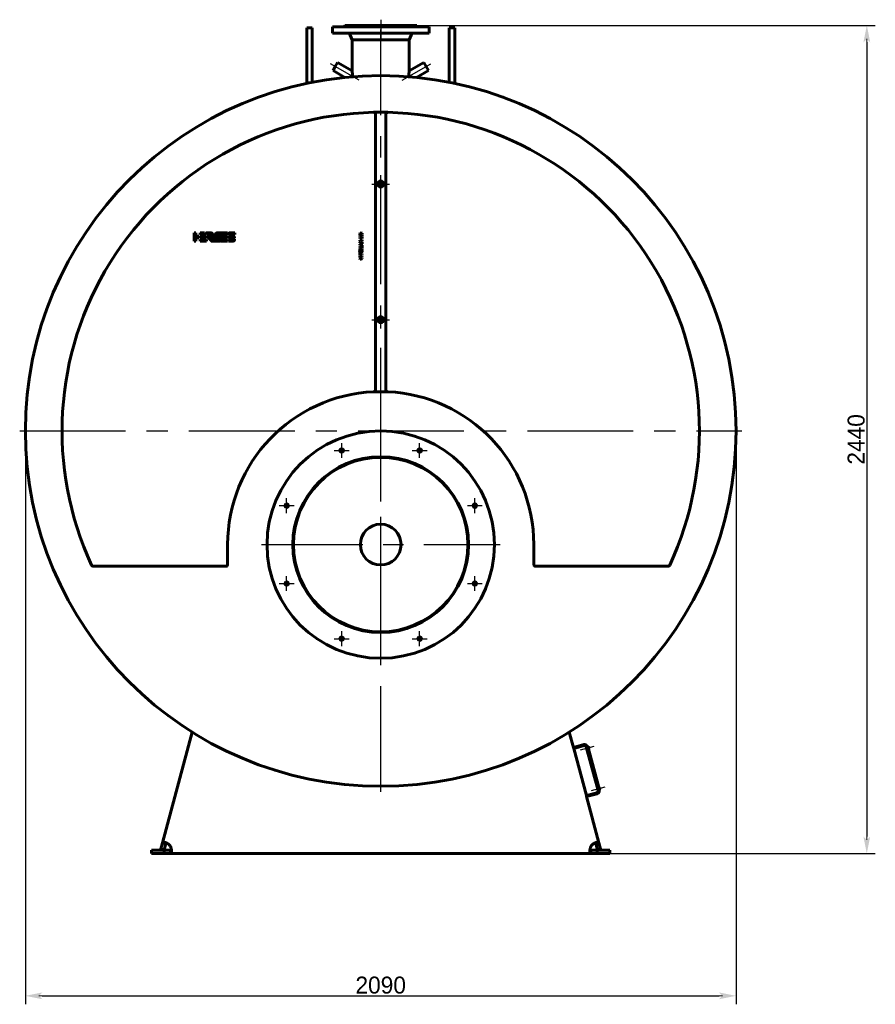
# Model space of a CAD drawing. Header units: millimetres. Extents: x 0 to 5172, y -166 to 841.
# Tile 4 of 6: x 2771 to 3023, y -166 to 124. Entities that reach past the tile are written whole.
import ezdxf

# ---------------------------------------------------------------- set-up
doc = ezdxf.new("R2010")
doc.units = ezdxf.units.MM
for name, pattern in [('CENTER_per1_scale0.029528', [1.5, 0.9375, -0.1875, 0.1875, -0.1875]), ('CENTER_per1_scale0.163386', [8.3, 5.1875, -1.0375, 1.0375, -1.0375]), ('CENTER_per1_scale0.202756', [10.3, 6.4375, -1.2875, 1.2875, -1.2875]), ('CENTER_per1_scale0.354331', [18, 11.25, -2.25, 2.25, -2.25]), ('CENTER_per1_scale0.393701', [20, 12.5, -2.5, 2.5, -2.5]), ('CENTER_per2_scale0.633635', [32.188656, 20.11791, -4.023582, 4.023582, -4.023582]), ('CENTER_per2a_scale0.981440', [49.857143, 31.160714, -6.232143, 6.232143, -6.232143]), ('CENTER_per3_scale0.806356', [40.962869, 25.601793, -5.120359, 5.120359, -5.120359]), ('CENTER_pere_scale0.942070', [47.857143, 29.910714, -5.982143, 5.982143, -5.982143])]:
    doc.linetypes.add(name, pattern=pattern)
doc.styles.add('TextStyle_1', font='T-FLEX Type A.TTF', dxfattribs={"height": 5})
doc.dimstyles.new('DIM_ST_2', dxfattribs={"dimtxt": 5, "dimasz": 5, "dimexe": 2.5, "dimexo": 0, "dimtad": 1, "dimlfac": 10, "dimrnd": 0.01, "dimdsep": 46, "dimtxsty": 'TextStyle_1', "dimblk": 'Arrow_3_C7_Status', "dimcen": 0.09, "dimclrd": 7, "dimclre": 7, "dimclrt": 7, "dimazin": 0, "dimtfac": 1, "dimtdec": 0, "dimtmove": 0, "dimatfit": 0, "dimldrblk": 'NONE', "dimfxl": 1, "dimtvp": 1, "dimtolj": 1, "dimarcsym": 0})
doc.dimstyles.new('DIM_ST_3', dxfattribs={"dimtxt": 5, "dimasz": 5, "dimexe": 2.5, "dimexo": 0, "dimtad": 1, "dimlfac": 10, "dimrnd": 0.01, "dimdsep": 46, "dimtxsty": 'TextStyle_1', "dimblk": 'Arrow_3_C7_Status', "dimcen": 0.09, "dimclrd": 7, "dimclre": 7, "dimclrt": 7, "dimazin": 0, "dimtfac": 1, "dimtdec": 0, "dimtmove": 0, "dimatfit": 0, "dimldrblk": 'NONE', "dimfxl": 1, "dimtvp": 1, "dimtolj": 1, "dimarcsym": 0})

# ---------------------------------------------------------------- blocks, each defined once
blk = doc.blocks.new('Arrow_3_C7_Status')
at = {"color": 7, "linetype": 'Continuous', "lineweight": 0}
blk.add_line((-1, 0), (-0.8, 0), dxfattribs=at)
at = {"color": 7}
blk.add_solid([(-1, -0.2), (0, 0), (-0.8, 0), (-1, 0.2)], dxfattribs=at)
blk = doc.blocks.new('*D9')
at = {"color": 7, "lineweight": -2}
for p, q in [((-104.7, 2.5), (-104.7, -166.45)), ((104.7, 2.5), (104.7, -166.45)), ((-99.7, -163.95), (99.7, -163.95))]:
    blk.add_line(p, q, dxfattribs=at)
at = {"layer": 'Defpoints', "color": 0}
for p in [(-104.7, 2.5), (104.7, 2.5), (104.7, -163.95)]:
    blk.add_point(p, dxfattribs=at)
at = {"color": 7, "lineweight": -2, "xscale": 5, "yscale": 5, "zscale": 5}
for p, rotation in [((-104.7, -163.95), 180), ((104.7, -163.95), 360)]:
    blk.add_blockref('Arrow_3_C7_Status', p, dxfattribs=dict(at, rotation=rotation))
at = {"color": 7, "insert": (0, -160.82), "char_height": 5, "attachment_point": 5, "style": 'TextStyle_1'}
blk.add_mtext('\\A1;2090{\\H0.5x;\\S^ ;} ', dxfattribs=at)
blk = doc.blocks.new('_None')
blk = doc.blocks.new('*D10')
at = {"color": 7, "lineweight": -2}
for p, q in [((10.6, 122), (145.73, 122)), ((143.23, 117), (143.23, -117)), ((61.88, -122), (145.73, -122))]:
    blk.add_line(p, q, dxfattribs=at)
at = {"layer": 'Defpoints', "color": 0}
for p in [(10.6, 122), (61.88, -122), (143.23, -122)]:
    blk.add_point(p, dxfattribs=at)
at = {"color": 7, "lineweight": -2, "xscale": 5, "yscale": 5, "zscale": 5}
for p, rotation in [((143.23, 122), 89.99999999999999), ((143.23, -122), 270)]:
    blk.add_blockref('Arrow_3_C7_Status', p, dxfattribs=dict(at, rotation=rotation))
at = {"color": 7, "insert": (140.1, 0), "char_height": 5, "attachment_point": 5, "rotation": 90, "style": 'TextStyle_1'}
blk.add_mtext('\\A1;2440{\\H0.5x;\\S^ ;}', dxfattribs=at)
blk = doc.blocks.new('Проекция_15')
at = {"color": 7, "linetype": 'Continuous', "lineweight": 60}
for p, q in [((-10.6, 122), (4.0564, 122)), ((-10.6, 122), (-10.6, 121.85)), ((4.0564, 122), (10.6, 122)), ((10.6, 122), (10.6, 122)), ((10.6, 121.85), (10.6, 122)), ((10.6, 121.85), (10.6, 122)), ((-21.8, 115.6764), (-21.8, 121.3158)), ((-20.2, 121.3158), (-21.8, 121.3158)), ((-20.2, 115.6764), (-20.2, 121.3158)), ((14.25, 121.6), (-14.25, 121.6)), ((-14.25, 121.6), (-14.25, 119.7)), ((14.25, 119.7), (-14.25, 119.7)), ((-10.75, 121.7), (-10.75, 121.6)), ((-10.75, 121.7), (4.1138, 121.7)), ((-8.9571, 119.1501), (-8.415, 117.7)), ((4.1138, 121.7), (10.75, 121.7)), ((8.415, 117.7), (8.9571, 119.1501)), ((8.415, 117.7), (8.9571, 119.1501)), ((10.75, 121.7), (10.75, 121.7)), ((10.75, 121.6), (10.75, 121.7)), ((10.75, 121.6), (10.75, 121.7)), ((14.25, 121.6), (14.25, 121.6)), ((14.25, 119.7), (14.25, 121.6)), ((14.25, 119.7), (14.25, 121.6)), ((14.25, 119.7), (14.25, 119.7)), ((20.2, 115.6764), (20.2, 121.3158)), ((21.8, 121.3158), (20.2, 121.3158)), ((21.8, 115.6764), (21.8, 121.3158)), ((-8.415, 117.7), (-8.415, 108.668)), ((-8.415, 117.7), (3.2203, 117.7)), ((3.2203, 117.7), (8.415, 117.7)), ((8.415, 108.5588), (8.415, 117.7)), ((8.415, 117.7), (8.415, 117.7)), ((8.415, 108.6685), (8.415, 117.7)), ((-21.8, 115.6764), (-21.8, 104.9053)), ((-20.2, 115.6764), (-20.2, 105.2329)), ((20.2, 105.2329), (20.2, 115.6764)), ((21.8, 104.9053), (21.8, 115.6764)), ((-12.6963, 111.0306), (-13.3713, 109.8615)), ((-8.3992, 108.5497), (-12.6963, 111.0306)), ((12.6963, 111.0306), (8.3992, 108.5497)), ((14.0463, 108.6924), (12.6963, 111.0306)), ((-13.3713, 109.8615), (-14.0463, 108.6924)), ((-14.0463, 108.6924), (-10.5402, 106.6681)), ((-8.415, 108.6681), (-8.415, 108.5588)), ((10.5402, 106.6681), (14.0463, 108.6924)), ((-2.0865, 96.3762), (-2.1135, 96.3762)), ((-2.0865, 96.3762), (2.0865, 96.3762)), ((-1.5, 14.6517), (-1.5, 95.7764)), ((1.5, 95.7764), (1.5, 14.6517)), ((2.1135, 96.3762), (2.0865, 96.3762)), ((-55, 60.8971), (-54.4993, 60.8954)), ((-55, 60.8969), (-55, 60.8971)), ((-55, 58.3967), (-55, 60.8969)), ((-54.5282, 58.3967), (-55, 58.3967)), ((-54.4993, 58.3967), (-54.5282, 58.3967)), ((-54.4993, 60.8954), (-54.4993, 59.8973)), ((-54.4993, 59.8973), (-53.5116, 59.8973)), ((-54.4993, 59.3973), (-54.4993, 58.3967)), ((-53.5223, 59.3973), (-54.4993, 59.3973)), ((-53.5116, 59.3973), (-53.5223, 59.3973)), ((-53.5116, 59.8973), (-53.5116, 59.3973)), ((-53.2013, 60.3975), (-53.2013, 60.8968)), ((-53.2013, 60.8968), (-51.8901, 60.8968)), ((-51.4747, 60.4061), (-53.2013, 60.3975)), ((-53.2013, 59.3973), (-53.2013, 59.8966)), ((-53.2013, 59.8966), (-51.3168, 59.8966)), ((-51.3181, 59.3973), (-53.2013, 59.3973)), ((-53.2013, 58.3971), (-53.2013, 58.8964)), ((-53.2013, 58.8964), (-51.3168, 58.8964)), ((-51.3181, 58.3971), (-53.2013, 58.3971)), ((-51.8901, 60.8968), (-51.4747, 60.4061)), ((-51.127, 60.4097), (-51.5393, 60.8968)), ((-51.5393, 60.8968), (-50.2808, 60.8968)), ((-51.3168, 59.8966), (-51.3181, 59.3973)), ((-51.3168, 58.8964), (-51.3181, 58.3971)), ((-50.184, 60.4097), (-51.127, 60.4097)), ((-50.184, 60.4092), (-50.184, 60.4097)), ((-49.749, 59.2416), (-50.0843, 59.6377)), ((-47.7929, 60.8925), (-47.2296, 60.8925)), ((-45.1289, 58.3931), (-47.0121, 58.3931)), ((-46.8395, 58.8938), (-45.8274, 58.8938)), ((-46.6493, 59.3885), (-46.4602, 59.8893)), ((-45.8274, 59.3885), (-46.6493, 59.3885)), ((-46.4602, 59.8893), (-45.1276, 59.8893)), ((-45.1276, 60.3917), (-46.27, 60.3917)), ((-46.0745, 60.8924), (-45.1276, 60.8924)), ((-45.1289, 59.3885), (-45.8274, 59.3885)), ((-45.8274, 58.8938), (-45.1276, 58.8938)), ((-45.1276, 59.8893), (-45.1289, 59.3885)), ((-45.1276, 58.8938), (-45.1289, 58.3931)), ((-45.1276, 60.8924), (-45.1276, 60.3917)), ((-44.8928, 58.3931), (-44.8928, 58.8938)), ((-44.8928, 58.8938), (-43.0218, 58.8938)), ((-43.6325, 58.3931), (-44.8928, 58.3931)), ((-44.872, 59.8966), (-44.2142, 59.8966)), ((-43, 60.3916), (-44.8709, 60.3916)), ((-44.2603, 60.8917), (-43, 60.8917)), ((-43.6953, 59.3891), (-44.2603, 59.3891)), ((-44.2142, 59.8966), (-44.1975, 59.8957)), ((-44.1975, 59.8957), (-43.6325, 59.8957)), ((-43.6846, 59.3885), (-43.6953, 59.3891)), ((-43.0208, 59.3885), (-43.6846, 59.3885)), ((-43, 60.8917), (-43, 60.3916)), ((-6.1892, 60.8944), (-5.5, 60.7281)), ((-6.1892, 60.6578), (-6.1892, 60.8944)), ((-5.8255, 60.5907), (-6.1892, 60.6578)), ((-6.1892, 60.4842), (-5.9939, 60.5266)), ((-6.1892, 60.2322), (-6.1892, 60.4842)), ((-5.8389, 60.1485), (-6.1892, 60.2322)), ((-6.1892, 60.0493), (-5.8616, 60.1102)), ((-6.1892, 59.8106), (-6.1892, 60.0493)), ((-5.5, 59.978), (-6.1892, 59.8106)), ((-6.1892, 59.4552), (-5.6705, 59.4552)), ((-6.1892, 59.2331), (-6.1892, 59.4552)), ((-5.5, 59.2331), (-6.1892, 59.2331)), ((-6.1892, 58.4706), (-6.1892, 58.7485)), ((-6.1892, 58.7485), (-5.8616, 58.4964)), ((-6.0001, 58.3414), (-6.1892, 58.4706)), ((-6.1892, 58.2206), (-6.0001, 58.3414)), ((-6.1892, 57.9406), (-6.1892, 58.2206)), ((-5.8616, 58.1854), (-6.1892, 57.9406)), ((-5.9939, 60.5266), (-5.8544, 60.5581)), ((-5.8844, 60.3659), (-5.9608, 60.3541)), ((-5.9608, 60.3541), (-5.8839, 60.3443)), ((-5.81, 60.384), (-5.8844, 60.3659)), ((-5.8839, 60.3443), (-5.8079, 60.3262)), ((-5.8616, 60.1102), (-5.7955, 60.1216)), ((-5.8616, 58.4964), (-5.5, 58.7754)), ((-5.5, 57.9065), (-5.8616, 58.1854)), ((-5.8544, 60.5581), (-5.7397, 60.5783)), ((-5.7862, 60.1381), (-5.8389, 60.1485)), ((-5.7397, 60.5783), (-5.8255, 60.5907)), ((-5.5, 60.4626), (-5.81, 60.384)), ((-5.8079, 60.3262), (-5.5, 60.2456)), ((-5.7955, 60.1216), (-5.7366, 60.1299)), ((-5.7366, 60.1299), (-5.7862, 60.1381)), ((-5.5, 58.5057), (-5.7201, 58.3414)), ((-5.7201, 58.3414), (-5.5, 58.1833)), ((-5.6705, 59.7776), (-5.5, 59.7776)), ((-5.6705, 59.4552), (-5.6705, 59.7776)), ((-5.5, 60.7281), (-5.5, 60.4626)), ((-5.5, 60.2456), (-5.5, 59.978)), ((-5.5, 59.7776), (-5.5, 59.2331)), ((-5.5, 58.7754), (-5.5, 58.5057)), ((-5.5, 58.1833), (-5.5, 57.9065)), ((-6.1892, 57.549), (-5.5, 57.8755)), ((-6.1892, 57.2731), (-6.1892, 57.549)), ((-5.5, 56.9466), (-6.1892, 57.2731)), ((-6.1892, 56.8454), (-5.5, 56.8454)), ((-6.1892, 56.5354), (-6.1892, 56.8454)), ((-5.8554, 56.4332), (-6.1892, 56.5354)), ((-6.1892, 56.2916), (-5.8564, 56.398)), ((-6.1892, 55.9837), (-6.1892, 56.2916)), ((-5.5, 55.9837), (-6.1892, 55.9837)), ((-6.0083, 57.4085), (-5.7841, 57.4994)), ((-5.7841, 57.3176), (-6.0083, 57.4085)), ((-5.9515, 56.6388), (-5.8534, 56.6109)), ((-5.8503, 56.6326), (-5.9515, 56.6388)), ((-5.8534, 56.2151), (-5.9494, 56.1893)), ((-5.9494, 56.1893), (-5.8492, 56.1945)), ((-5.8534, 56.6109), (-5.5, 56.4972)), ((-5.5, 56.3319), (-5.8534, 56.2151)), ((-5.5, 56.6326), (-5.8503, 56.6326)), ((-5.8492, 56.1945), (-5.5, 56.1955)), ((-5.7841, 57.4994), (-5.7841, 57.3176)), ((-5.5, 57.6244), (-5.6261, 57.5655)), ((-5.6261, 57.5655), (-5.6261, 57.2504)), ((-5.6261, 57.2504), (-5.5, 57.1956)), ((-5.5, 57.8755), (-5.5, 57.6244)), ((-5.5, 57.1956), (-5.5, 56.9466)), ((-5.5, 56.8454), (-5.5, 56.6326)), ((-5.5, 56.4972), (-5.5, 56.3319)), ((-5.5, 56.1955), (-5.5, 55.9837)), ((-6.1892, 54.9609), (-6.0083, 54.9609)), ((-6.1892, 54.2521), (-6.1892, 54.9609)), ((-6.0083, 54.2521), (-6.1892, 54.2521)), ((-6.1892, 53.5557), (-6.1892, 53.7965)), ((-6.1892, 53.7965), (-5.5, 53.503)), ((-5.8523, 53.4214), (-6.1892, 53.5557)), ((-6.1892, 53.2034), (-5.8534, 53.3388)), ((-5.5, 53.253), (-6.1892, 52.9627)), ((-6.1892, 52.9627), (-6.1892, 53.2034)), ((-6.1891, 53.9039), (-6.1891, 54.126)), ((-6.1891, 54.126), (-5.5, 54.126)), ((-5.5, 53.9039), (-6.1891, 53.9039)), ((-6.0083, 54.9609), (-6.0083, 54.7222)), ((-6.0083, 54.7222), (-5.5, 54.7222)), ((-5.5, 54.4928), (-6.0083, 54.4928)), ((-6.0083, 54.4928), (-6.0083, 54.2521)), ((-5.8534, 53.3388), (-5.8027, 53.3579)), ((-5.7909, 53.3992), (-5.8523, 53.4214)), ((-5.8027, 53.3579), (-5.7356, 53.3811)), ((-5.7356, 53.3811), (-5.7909, 53.3992)), ((-5.5, 54.7222), (-5.5, 54.4928)), ((-5.5, 54.126), (-5.5, 53.9039)), ((-5.5, 53.503), (-5.5, 53.253)), ((2.0724, 14.0524), (-2.0724, 14.0524)), ((-45.1, -36.8), (-45.1, -31)), ((45.1, -31), (45.1, -36.8)), ((-84.6191, -37.4), (-45.7, -37.4)), ((45.7, -37.4), (84.6191, -37.4)), ((-64.3126, -118.8355), (-55.5764, -86.2319)), ((55.5764, -86.2319), (56.7841, -90.7389)), ((59.8751, -89.9107), (56.7841, -90.7389)), ((56.8617, -91.0287), (56.7841, -90.7389)), ((59.9527, -90.2005), (56.8617, -91.0287)), ((56.8617, -91.0287), (60.5887, -104.938)), ((60.6531, -90.8824), (60.3633, -90.9601)), ((60.3633, -90.9601), (60.4461, -91.2692)), ((60.4461, -91.2692), (60.7359, -91.1915)), ((64.0333, -103.4974), (60.5651, -90.554)), ((60.8807, -90.573), (60.8549, -90.4764)), ((60.8807, -90.573), (61.0739, -90.5212)), ((64.4903, -103.2714), (61.0739, -90.5212)), ((61.1223, -90.5859), (61.0933, -90.5936)), ((61.1958, -90.6283), (61.333, -91.1402)), ((61.2616, -91.2215), (61.2905, -91.2137)), ((60.5887, -104.938), (63.6797, -104.1098)), ((60.6664, -105.2278), (63.7573, -104.3996)), ((63.8624, -102.8599), (63.5727, -102.9376)), ((63.5727, -102.9376), (63.6555, -103.2467)), ((63.6555, -103.2467), (63.9453, -103.169)), ((64.4903, -103.2714), (64.2971, -103.3232)), ((64.323, -103.4198), (64.2971, -103.3232)), ((64.3317, -102.5634), (64.3027, -102.5711)), ((64.4052, -102.6058), (64.5423, -103.1177)), ((64.4709, -103.199), (64.4999, -103.1912)), ((60.5887, -104.938), (60.6664, -105.2278)), ((60.6664, -105.2278), (64.3126, -118.8355)), ((-64.7973, -120.6446), (-64.3126, -118.8355)), ((-63.8296, -118.9649), (-64.3126, -118.8355)), ((63.8296, -118.9649), (64.3126, -118.8355)), ((64.3126, -118.8355), (64.7973, -120.6446)), ((-67.5, -121), (-63.7573, -121)), ((-67.5, -122), (-67.5, -121)), ((-63.8314, -120.9034), (-64.7973, -120.6446)), ((-63.8314, -120.9034), (-63.3466, -119.0943)), ((-63.3466, -119.0943), (-63.8296, -118.9649)), ((-63.7573, -121), (-61.8843, -121)), ((-63.7573, -121), (-63.7573, -122)), ((-61.8843, -121), (-61.8843, -121.5)), ((-61.8843, -121.5), (-61.8843, -122)), ((61.8843, -121), (63.7573, -121)), ((61.8843, -121), (61.8843, -121.5)), ((61.8843, -121.5), (61.8843, -122)), ((63.3466, -119.0943), (63.8296, -118.9649)), ((63.3466, -119.0943), (63.8314, -120.9034)), ((67.5, -121), (63.7573, -121)), ((63.7573, -121), (63.7573, -122)), ((63.8314, -120.9034), (64.7973, -120.6446)), ((67.5, -121), (67.5, -122)), ((-67.5, -122), (-63.7573, -122)), ((-63.7573, -122), (-61.8843, -122)), ((61.8843, -122), (-61.8843, -122)), ((61.8843, -122), (63.7573, -122)), ((67.5, -122), (63.7573, -122))]:
    blk.add_line(p, q, dxfattribs=at)
at = {"color": 7, "linetype": 'CENTER_per1_scale0.029528', "lineweight": 25}
blk.add_line((0, 123.6667), (0, 120.1833), dxfattribs=at)
at = {"color": 7, "linetype": 'CENTER_per1_scale0.393701', "lineweight": 25}
blk.add_line((0, 123.3667), (0, 118.0333), dxfattribs=at)
at = {"color": 7, "linetype": 'CENTER_per3_scale0.806356', "lineweight": 25}
blk.add_line((0, 105.1946), (0, 120.8168), dxfattribs=at)
at = {"color": 7, "linetype": 'CENTER_per2_scale0.633635', "lineweight": 25}
for p, q in [((-6.3527, 105.8093), (-14.8146, 110.6948)), ((6.3527, 105.8093), (14.8146, 110.6948))]:
    blk.add_line(p, q, dxfattribs=at)
at = {"color": 7, "linetype": 'CENTER_per2a_scale0.981440', "lineweight": 25}
for p, q in [((0, -103.8667), (0, 108.8667)), ((-106.3667, 2.5), (106.3667, 2.5))]:
    blk.add_line(p, q, dxfattribs=at)
at = {"color": 7, "linetype": 'CENTER_per1_scale0.354331', "lineweight": 25}
for p, q in [((0, 72.6833), (0, 77.8167)), ((-2.5667, 75.25), (2.5667, 75.25)), ((0, 32.6833), (0, 37.8167)), ((-2.5667, 35.25), (2.5667, 35.25))]:
    blk.add_line(p, q, dxfattribs=at)
at = {"color": 7, "linetype": 'CENTER_pere_scale0.942070', "lineweight": 25}
for p, q in [((0, -66.1667), (0, 4.1667)), ((-35.1667, -31), (35.1667, -31))]:
    blk.add_line(p, q, dxfattribs=at)
at = {"color": 7, "linetype": 'CENTER_per1_scale0.202756', "lineweight": 25}
for p, q in [((-11.4805, -5.4653), (-11.4805, -1.1019)), ((11.4805, -5.4653), (11.4805, -1.1019)), ((-13.6622, -3.2836), (-9.2988, -3.2836)), ((9.2988, -3.2836), (13.6622, -3.2836)), ((-27.7164, -21.7012), (-27.7164, -17.3378)), ((27.7164, -21.7012), (27.7164, -17.3378)), ((-29.8981, -19.5195), (-25.5347, -19.5195)), ((25.5347, -19.5195), (29.8981, -19.5195)), ((-27.7164, -44.6622), (-27.7164, -40.2988)), ((27.7164, -44.6622), (27.7164, -40.2988)), ((-29.8981, -42.4805), (-25.5347, -42.4805)), ((25.5347, -42.4805), (29.8981, -42.4805)), ((-11.4805, -60.8981), (-11.4805, -56.5347)), ((11.4805, -60.8981), (11.4805, -56.5347)), ((-13.6622, -58.7164), (-9.2988, -58.7164)), ((9.2988, -58.7164), (13.6622, -58.7164))]:
    blk.add_line(p, q, dxfattribs=at)
at = {"color": 7, "linetype": 'CENTER_per1_scale0.163386', "lineweight": 25}
for p, q in [((62.8163, -90.4684), (58.7948, -91.546)), ((66.0257, -102.4459), (62.0042, -103.5235))]:
    blk.add_line(p, q, dxfattribs=at)
at = {"color": 7, "lineweight": 60, "flags": 128}
for points in [[(-50.8004, 59.4941), (-50.8051, 59.4983), (-50.8097, 59.5027), (-50.8141, 59.5073), (-50.8182, 59.5122), (-50.8218, 59.5173), (-50.8248, 59.5226), (-50.8264, 59.5263), (-50.8276, 59.5302), (-50.8284, 59.5341), (-50.8288, 59.5382), (-50.8287, 59.5423), (-50.828, 59.5467), (-50.8267, 59.5511)], [(-50.8267, 59.5511), (-50.8249, 59.5556), (-50.8228, 59.5594), (-50.8205, 59.5627), (-50.8179, 59.5655), (-50.8151, 59.5677), (-50.8114, 59.5699), (-50.8074, 59.5714), (-50.8031, 59.5724), (-50.7987, 59.573), (-50.7926, 59.5731), (-50.7864, 59.5728), (-50.7801, 59.5723), (-50.7739, 59.5717), (-50.7677, 59.5712), (-50.7618, 59.5711)], [(-50.2808, 60.8968), (-50.2531, 60.8966), (-50.2259, 60.8959), (-50.1992, 60.8949), (-50.1728, 60.8934), (-50.1469, 60.8915), (-50.1218, 60.8892), (-50.0972, 60.8865), (-50.0729, 60.8835), (-50.0491, 60.88), (-50.0212, 60.8754), (-49.9939, 60.8703), (-49.9672, 60.8647), (-49.941, 60.8586), (-49.9154, 60.8519), (-49.8904, 60.8448), (-49.8659, 60.8371), (-49.842, 60.829), (-49.8186, 60.8204), (-49.7958, 60.8114), (-49.7736, 60.8019), (-49.7519, 60.7919), (-49.732, 60.7821), (-49.7126, 60.7719), (-49.6937, 60.7613), (-49.6752, 60.7504), (-49.6573, 60.7391), (-49.6388, 60.7267), (-49.6209, 60.7139), (-49.6035, 60.7008), (-49.5866, 60.6872), (-49.5703, 60.6733), (-49.5546, 60.659), (-49.5403, 60.6452), (-49.5264, 60.631), (-49.5131, 60.6166), (-49.5002, 60.6019), (-49.4878, 60.5869), (-49.4745, 60.5698), (-49.4618, 60.5523), (-49.4498, 60.5345), (-49.4383, 60.5164), (-49.4274, 60.498), (-49.4172, 60.4792), (-49.4075, 60.4602), (-49.3984, 60.4408), (-49.3903, 60.4222), (-49.3828, 60.4033), (-49.3758, 60.3841), (-49.3693, 60.3648), (-49.3633, 60.3452), (-49.3579, 60.3253), (-49.3522, 60.3017), (-49.3472, 60.2778), (-49.343, 60.2536), (-49.3395, 60.2292), (-49.337, 60.2072), (-49.335, 60.185), (-49.3337, 60.1626), (-49.3329, 60.1401), (-49.3327, 60.1174), (-49.3331, 60.0946), (-49.334, 60.0716), (-49.3355, 60.0485), (-49.338, 60.0219), (-49.3412, 59.9952), (-49.3451, 59.9684), (-49.3498, 59.9415), (-49.3552, 59.9144), (-49.3614, 59.8873), (-49.3683, 59.8601), (-49.3752, 59.8351), (-49.3828, 59.8101), (-49.391, 59.785), (-49.3999, 59.7599), (-49.4093, 59.7348), (-49.4193, 59.7097)], [(-50.2761, 59.572), (-50.2657, 59.5729), (-50.2555, 59.5734), (-50.2457, 59.5734), (-50.2362, 59.5728), (-50.2269, 59.5718), (-50.2179, 59.5702), (-50.2097, 59.5682), (-50.2018, 59.5657), (-50.1941, 59.5627), (-50.1867, 59.5593), (-50.1795, 59.5553), (-50.1725, 59.5508), (-50.1658, 59.5457), (-50.1593, 59.5402), (-50.1531, 59.534), (-50.1471, 59.5274), (-50.1414, 59.5202), (-50.1359, 59.5126), (-50.1307, 59.5044), (-50.1257, 59.4956)], [(-50.0843, 59.6377), (-50.0784, 59.6451), (-50.0722, 59.6529), (-50.0657, 59.6612), (-50.0589, 59.6699), (-50.0519, 59.6791), (-50.0446, 59.6885), (-50.0372, 59.6984), (-50.0267, 59.7125), (-50.016, 59.7271), (-50.005, 59.7423), (-49.994, 59.7579), (-49.9808, 59.777), (-49.9677, 59.7966), (-49.9547, 59.8165), (-49.942, 59.8367), (-49.9297, 59.8571), (-49.9179, 59.8775), (-49.9084, 59.8946), (-49.8995, 59.9117), (-49.8912, 59.9286), (-49.8835, 59.9453), (-49.8779, 59.9582), (-49.8728, 59.971), (-49.8682, 59.9835), (-49.8641, 59.9958), (-49.8613, 60.0055), (-49.8588, 60.0149), (-49.8568, 60.0242), (-49.8551, 60.0332), (-49.8539, 60.042), (-49.8532, 60.0504), (-49.8529, 60.0585), (-49.853, 60.0664), (-49.8537, 60.074)], [(-49.764, 58.3976), (-49.7752, 58.3973), (-49.7859, 58.3975), (-49.7961, 58.3981), (-49.8059, 58.3992), (-49.8153, 58.4008), (-49.8242, 58.4027), (-49.8326, 58.405), (-49.8408, 58.4077), (-49.8486, 58.4109), (-49.8576, 58.415), (-49.8662, 58.4197), (-49.8744, 58.4249), (-49.8824, 58.4305), (-49.8902, 58.4366), (-49.8977, 58.4431), (-49.9065, 58.4514), (-49.9152, 58.4603), (-49.9237, 58.4697), (-49.9322, 58.4796), (-49.9408, 58.4899), (-49.9521, 58.5041), (-49.9638, 58.5188), (-49.9759, 58.5341)], [(-49.0836, 58.4443), (-49.0888, 58.4505), (-49.0945, 58.4572), (-49.1007, 58.4643), (-49.1072, 58.4718), (-49.1141, 58.4796), (-49.1214, 58.4879), (-49.129, 58.4964), (-49.1369, 58.5053), (-49.1473, 58.5168), (-49.158, 58.5288), (-49.1692, 58.5412), (-49.1806, 58.554), (-49.1923, 58.567), (-49.21, 58.587), (-49.2281, 58.6074), (-49.2464, 58.6282), (-49.2646, 58.6492), (-49.2828, 58.6703), (-49.3006, 58.6914), (-49.314, 58.7075), (-49.327, 58.7234), (-49.3396, 58.7391), (-49.3517, 58.7545), (-49.3633, 58.7697), (-49.372, 58.7813), (-49.3803, 58.7927), (-49.3882, 58.8038), (-49.3956, 58.8147), (-49.4024, 58.8251), (-49.4082, 58.8343), (-49.4136, 58.8432), (-49.4184, 58.8518), (-49.4227, 58.86), (-49.4264, 58.8678), (-49.4296, 58.8752), (-49.4322, 58.8822), (-49.4341, 58.8882), (-49.4354, 58.8939), (-49.4361, 58.8991), (-49.4363, 58.9039), (-49.4358, 58.9083), (-49.4348, 58.9123)], [(-48.9547, 58.4752), (-48.9588, 58.4654), (-48.9631, 58.4562), (-48.9673, 58.4478), (-48.9716, 58.44), (-48.9759, 58.4329), (-48.9803, 58.4265), (-48.9847, 58.4208), (-48.9888, 58.4162), (-48.993, 58.4121), (-48.9973, 58.4087), (-49.0016, 58.4059), (-49.006, 58.4037), (-49.0105, 58.4021), (-49.015, 58.4012), (-49.0195, 58.4008), (-49.0242, 58.401), (-49.029, 58.4019), (-49.0338, 58.4033), (-49.0388, 58.4054), (-49.0439, 58.408), (-49.0492, 58.4113), (-49.0545, 58.4152), (-49.0601, 58.4198), (-49.0657, 58.4249), (-49.0715, 58.4307), (-49.0775, 58.4372), (-49.0836, 58.4443)], [(-48.8953, 60.3117), (-48.8841, 60.337), (-48.8724, 60.3616), (-48.8603, 60.3858), (-48.8478, 60.4094), (-48.8348, 60.4325), (-48.8215, 60.455), (-48.8077, 60.477), (-48.7946, 60.4966), (-48.7813, 60.5158), (-48.7675, 60.5346), (-48.7534, 60.5529), (-48.739, 60.5707), (-48.7242, 60.588), (-48.709, 60.6049), (-48.6935, 60.6214), (-48.6776, 60.6374), (-48.6614, 60.6529), (-48.6448, 60.6679), (-48.6279, 60.6825), (-48.6116, 60.6958), (-48.595, 60.7087), (-48.5781, 60.7212), (-48.5608, 60.7333), (-48.5433, 60.7449), (-48.5244, 60.7568), (-48.5051, 60.7683), (-48.4854, 60.7792), (-48.4654, 60.7897), (-48.4451, 60.7997), (-48.4244, 60.8093), (-48.4045, 60.8179), (-48.3844, 60.826), (-48.3639, 60.8337), (-48.3431, 60.841), (-48.3221, 60.8479), (-48.2982, 60.8551), (-48.2739, 60.8618), (-48.2493, 60.8679), (-48.2242, 60.8735), (-48.1988, 60.8785), (-48.173, 60.8831), (-48.1468, 60.8871), (-48.1202, 60.8905)], [(-48.6993, 58.398), (-48.7073, 58.398), (-48.7147, 58.3983), (-48.7215, 58.3988), (-48.7278, 58.3996), (-48.7336, 58.4006), (-48.7388, 58.402), (-48.7436, 58.4036), (-48.7478, 58.4055), (-48.7515, 58.4077), (-48.7547, 58.4102), (-48.7575, 58.413), (-48.7598, 58.4161), (-48.7618, 58.42), (-48.7632, 58.4242), (-48.7641, 58.4289), (-48.7644, 58.434), (-48.7642, 58.4394), (-48.7635, 58.4453), (-48.7624, 58.4513), (-48.7609, 58.4576), (-48.7589, 58.4644), (-48.7565, 58.4715), (-48.7537, 58.479)], [(-48.0935, 58.5214), (-48.0983, 58.5101), (-48.1032, 58.4995), (-48.1082, 58.4895), (-48.1134, 58.4801), (-48.1186, 58.4713), (-48.124, 58.463), (-48.1295, 58.4553), (-48.1358, 58.4474), (-48.1421, 58.4402), (-48.1486, 58.4336), (-48.1553, 58.4277), (-48.1621, 58.4223), (-48.1691, 58.4176), (-48.1763, 58.4134), (-48.1836, 58.4098), (-48.1911, 58.4067), (-48.1987, 58.4042), (-48.2064, 58.4022), (-48.2142, 58.4007), (-48.2222, 58.3997), (-48.2304, 58.3992)], [(-48.1202, 60.8905), (-48.1113, 60.8915), (-48.1029, 60.8923), (-48.0951, 60.8928), (-48.0879, 60.893), (-48.0812, 60.893), (-48.075, 60.8927), (-48.0694, 60.8922), (-48.0643, 60.8913), (-48.0597, 60.8902), (-48.0556, 60.8888), (-48.052, 60.8871), (-48.0488, 60.885), (-48.0461, 60.8827), (-48.0439, 60.88), (-48.042, 60.8766), (-48.0405, 60.8728), (-48.0397, 60.8685), (-48.0393, 60.8638), (-48.0394, 60.8586), (-48.04, 60.853), (-48.0411, 60.8469), (-48.0424, 60.8408), (-48.0442, 60.8344), (-48.0463, 60.8275), (-48.0487, 60.8202), (-48.0515, 60.8125), (-48.0546, 60.8043)], [(-47.8573, 58.3935), (-47.8659, 58.3938), (-47.8738, 58.3943), (-47.881, 58.3951), (-47.8876, 58.3962), (-47.8936, 58.3975), (-47.899, 58.3991), (-47.9039, 58.4011), (-47.9085, 58.4035), (-47.9124, 58.4064), (-47.9157, 58.4096), (-47.9183, 58.4133), (-47.9202, 58.4174), (-47.9216, 58.4219), (-47.9223, 58.4269), (-47.9224, 58.4323), (-47.9219, 58.4382), (-47.9209, 58.4446), (-47.9194, 58.4513), (-47.9173, 58.4586), (-47.9147, 58.4663), (-47.9116, 58.4745)], [(-47.8547, 60.857), (-47.8527, 60.8623), (-47.8503, 60.8671), (-47.8476, 60.8713), (-47.8445, 60.8751), (-47.8412, 60.8784), (-47.8376, 60.8813), (-47.8338, 60.8837), (-47.8298, 60.8858), (-47.8257, 60.8876), (-47.8194, 60.8896), (-47.813, 60.891), (-47.8063, 60.8919), (-47.7996, 60.8923), (-47.7929, 60.8925)], [(-47.2515, 58.5169), (-47.2563, 58.5057), (-47.2612, 58.4951), (-47.2662, 58.4851), (-47.2714, 58.4756), (-47.2766, 58.4668), (-47.282, 58.4585), (-47.2875, 58.4508), (-47.2937, 58.4429), (-47.3001, 58.4357), (-47.3066, 58.4291), (-47.3133, 58.4232), (-47.3201, 58.4178), (-47.3271, 58.4131), (-47.3343, 58.4089), (-47.3416, 58.4053), (-47.3491, 58.4022), (-47.3567, 58.3997), (-47.3644, 58.3977), (-47.3722, 58.3963), (-47.3802, 58.3953), (-47.3884, 58.3947)], [(-47.2296, 60.8925), (-47.2239, 60.8923), (-47.2187, 60.892), (-47.214, 60.8915), (-47.2097, 60.8907), (-47.206, 60.8897), (-47.2026, 60.8886), (-47.1992, 60.8869), (-47.1963, 60.8849), (-47.194, 60.8826), (-47.1922, 60.8801), (-47.1909, 60.8773), (-47.1899, 60.8738), (-47.1896, 60.87), (-47.1897, 60.8659), (-47.1903, 60.8615), (-47.1913, 60.8568), (-47.1927, 60.8518), (-47.1944, 60.8466), (-47.1963, 60.8411), (-47.1986, 60.8354)], [(-47.0127, 60.8525), (-47.0106, 60.8579), (-47.0082, 60.8628), (-47.0054, 60.8672), (-47.0023, 60.8713), (-46.9988, 60.8749), (-46.9952, 60.8781), (-46.9913, 60.8809), (-46.9871, 60.8834), (-46.9828, 60.8855), (-46.9764, 60.8881), (-46.9698, 60.89), (-46.9631, 60.8913), (-46.9563, 60.8921), (-46.9495, 60.8925)], [(-46.3893, 60.8925), (-46.3835, 60.8924), (-46.3783, 60.892), (-46.3736, 60.8914), (-46.3693, 60.8906), (-46.3654, 60.8894), (-46.362, 60.8881), (-46.3585, 60.8861), (-46.3555, 60.8839), (-46.3531, 60.8813), (-46.3511, 60.8784), (-46.3497, 60.8753), (-46.3486, 60.8714), (-46.3481, 60.8672), (-46.3481, 60.8627), (-46.3486, 60.858), (-46.3495, 60.8529), (-46.3508, 60.8477), (-46.3524, 60.8423), (-46.3543, 60.8367), (-46.3566, 60.8309)], [(-44.2603, 59.3891), (-44.2828, 59.3893), (-44.3048, 59.3901), (-44.3265, 59.3913), (-44.3478, 59.393), (-44.3687, 59.3952), (-44.3891, 59.398), (-44.4092, 59.4012), (-44.4288, 59.4049), (-44.449, 59.4092), (-44.4687, 59.4142), (-44.488, 59.4197), (-44.5068, 59.4257), (-44.5252, 59.4322), (-44.5431, 59.4393), (-44.5606, 59.4469), (-44.5776, 59.4551), (-44.5942, 59.4638), (-44.6104, 59.473), (-44.6261, 59.4828), (-44.6413, 59.4931), (-44.6553, 59.5033), (-44.6688, 59.514), (-44.682, 59.5251), (-44.6948, 59.5368), (-44.7072, 59.5489), (-44.7199, 59.5622), (-44.7321, 59.5761), (-44.7439, 59.5905), (-44.7552, 59.6055), (-44.7661, 59.621), (-44.7766, 59.637), (-44.786, 59.6526), (-44.7951, 59.6686), (-44.8037, 59.6852), (-44.8119, 59.7022), (-44.8198, 59.7197), (-44.8272, 59.7376), (-44.8343, 59.756), (-44.8409, 59.7749), (-44.8471, 59.7943), (-44.853, 59.8141), (-44.8583, 59.834), (-44.8633, 59.8544), (-44.8678, 59.8753), (-44.872, 59.8966)], [(-44.8709, 60.3916), (-44.8664, 60.4133), (-44.8616, 60.4344), (-44.8564, 60.4551), (-44.8508, 60.4753), (-44.8447, 60.4951), (-44.8383, 60.5143), (-44.8314, 60.5331), (-44.8242, 60.5514), (-44.8161, 60.5701), (-44.8076, 60.5882), (-44.7987, 60.6058), (-44.7894, 60.6229), (-44.7795, 60.6395), (-44.7693, 60.6555), (-44.7586, 60.6711), (-44.7475, 60.6861), (-44.7359, 60.7005), (-44.7238, 60.7145), (-44.7114, 60.7279), (-44.6985, 60.7408), (-44.6859, 60.7525), (-44.6729, 60.7637), (-44.6596, 60.7744), (-44.6458, 60.7847), (-44.6317, 60.7945), (-44.6162, 60.8044), (-44.6004, 60.8137), (-44.5841, 60.8226), (-44.5673, 60.8309), (-44.5501, 60.8386), (-44.5325, 60.8459), (-44.5155, 60.8522), (-44.4981, 60.8581), (-44.4802, 60.8635), (-44.462, 60.8684), (-44.4435, 60.8729), (-44.4245, 60.8769), (-44.4051, 60.8804), (-44.3854, 60.8834), (-44.3652, 60.886), (-44.3447, 60.8881), (-44.3242, 60.8897), (-44.3032, 60.8908), (-44.2819, 60.8915), (-44.2603, 60.8917)], [(-43.6325, 59.8957), (-43.61, 59.8955), (-43.5879, 59.8947), (-43.5663, 59.8935), (-43.545, 59.8918), (-43.5241, 59.8896), (-43.5037, 59.8868), (-43.4836, 59.8836), (-43.464, 59.88), (-43.4438, 59.8756), (-43.4241, 59.8706), (-43.4048, 59.8652), (-43.386, 59.8592), (-43.3677, 59.8526), (-43.3497, 59.8455), (-43.3323, 59.8379), (-43.3152, 59.8298), (-43.2986, 59.8211), (-43.2825, 59.8118), (-43.2668, 59.8021), (-43.2515, 59.7918), (-43.2376, 59.7816), (-43.224, 59.7709), (-43.2108, 59.7598), (-43.1981, 59.7481), (-43.1857, 59.736), (-43.173, 59.7227), (-43.1608, 59.7088), (-43.149, 59.6944), (-43.1376, 59.6794), (-43.1267, 59.664), (-43.1163, 59.648), (-43.1068, 59.6324), (-43.0978, 59.6163), (-43.0891, 59.5998), (-43.0809, 59.5828), (-43.0731, 59.5653), (-43.0656, 59.5474), (-43.0586, 59.529), (-43.0519, 59.5101), (-43.0457, 59.4907), (-43.0399, 59.4709), (-43.0345, 59.451), (-43.0295, 59.4306), (-43.025, 59.4098), (-43.0208, 59.3885)], [(-43.0218, 58.8938), (-43.0262, 58.8721), (-43.031, 58.851), (-43.0362, 58.8302), (-43.0419, 58.81), (-43.0479, 58.7903), (-43.0544, 58.771), (-43.0612, 58.7522), (-43.0684, 58.7339), (-43.0765, 58.7152), (-43.085, 58.697), (-43.0939, 58.6794), (-43.1032, 58.6622), (-43.113, 58.6457), (-43.1233, 58.6296), (-43.134, 58.614), (-43.1451, 58.599), (-43.1567, 58.5845), (-43.1687, 58.5706), (-43.1812, 58.5571), (-43.1941, 58.5442), (-43.2067, 58.5325), (-43.2197, 58.5213), (-43.233, 58.5105), (-43.2468, 58.5003), (-43.2609, 58.4904), (-43.2764, 58.4805), (-43.2922, 58.4712), (-43.3085, 58.4623), (-43.3253, 58.454), (-43.3425, 58.4462), (-43.3601, 58.439), (-43.3772, 58.4326), (-43.3946, 58.4268), (-43.4124, 58.4214), (-43.4306, 58.4164), (-43.4492, 58.412), (-43.4682, 58.408), (-43.4876, 58.4044), (-43.5073, 58.4014), (-43.5275, 58.3988), (-43.548, 58.3967), (-43.5686, 58.3951), (-43.5895, 58.394), (-43.6108, 58.3933), (-43.6325, 58.3931)], [(-6.1111, 55.1138), (-6.121, 55.1263), (-6.1303, 55.1387), (-6.139, 55.151), (-6.1471, 55.1632), (-6.1546, 55.1752), (-6.1615, 55.1872), (-6.1679, 55.1991), (-6.1742, 55.212), (-6.1798, 55.2249), (-6.1846, 55.2375), (-6.1888, 55.2501), (-6.1922, 55.2625)], [(-6.1365, 55.7368), (-6.1283, 55.7464), (-6.1197, 55.7555), (-6.1106, 55.7642), (-6.1012, 55.7725), (-6.0913, 55.7804), (-6.0809, 55.7878), (-6.0702, 55.7947), (-6.0578, 55.8019), (-6.045, 55.8085), (-6.0316, 55.8145), (-6.0177, 55.8201), (-6.0032, 55.8251), (-5.9883, 55.8296), (-5.9728, 55.8335), (-5.9568, 55.837), (-5.9403, 55.8399), (-5.9233, 55.8422), (-5.9061, 55.844), (-5.8883, 55.8453), (-5.8701, 55.8461), (-5.8513, 55.8463)], [(-6.0311, 55.4413), (-6.0309, 55.4538), (-6.0303, 55.4658), (-6.0293, 55.4773), (-6.0279, 55.4884), (-6.0261, 55.4989), (-6.0239, 55.509), (-6.0213, 55.5186), (-6.0183, 55.5277), (-6.0147, 55.5368), (-6.0107, 55.5453), (-6.0062, 55.5533), (-6.0013, 55.5607), (-5.996, 55.5677), (-5.9902, 55.5741)], [(-5.9902, 55.3075), (-5.9958, 55.3136), (-6.0009, 55.3202), (-6.0056, 55.3273), (-6.0099, 55.3348), (-6.0138, 55.3429), (-6.0173, 55.3515), (-6.0204, 55.3605), (-6.0232, 55.3701), (-6.0256, 55.3806), (-6.0275, 55.3917), (-6.0291, 55.4033), (-6.0302, 55.4154), (-6.0308, 55.4281), (-6.0311, 55.4413)], [(-5.9902, 55.5741), (-5.9843, 55.5797), (-5.9779, 55.585), (-5.971, 55.5898), (-5.9636, 55.5942), (-5.9558, 55.5982), (-5.9475, 55.6018), (-5.9387, 55.605), (-5.9295, 55.6078), (-5.9193, 55.6103), (-5.9086, 55.6123), (-5.8974, 55.6139), (-5.8856, 55.615), (-5.8734, 55.6157), (-5.8606, 55.6159)], [(-5.8606, 55.2656), (-5.8728, 55.2658), (-5.8845, 55.2665), (-5.8958, 55.2675), (-5.9066, 55.2689), (-5.9169, 55.2708), (-5.9268, 55.273), (-5.9361, 55.2757), (-5.945, 55.2788), (-5.9539, 55.2824), (-5.9622, 55.2865), (-5.97, 55.2911), (-5.9772, 55.2961), (-5.984, 55.3016), (-5.9902, 55.3075)], [(-5.8606, 55.6159), (-5.8475, 55.6157), (-5.8348, 55.6152), (-5.8227, 55.6144), (-5.811, 55.6133), (-5.7997, 55.6118), (-5.7892, 55.6101), (-5.7791, 55.608), (-5.7694, 55.6056), (-5.7602, 55.6029), (-5.7498, 55.5993), (-5.7401, 55.5953), (-5.731, 55.5908), (-5.7226, 55.5858), (-5.7148, 55.5804), (-5.7077, 55.5746)], [(-5.7072, 55.3059), (-5.7132, 55.301), (-5.7197, 55.2965), (-5.7266, 55.2922), (-5.7341, 55.2883), (-5.742, 55.2846), (-5.7503, 55.2814), (-5.7591, 55.2784), (-5.7683, 55.2758), (-5.7779, 55.2734), (-5.7901, 55.2711), (-5.8028, 55.2691), (-5.8163, 55.2676), (-5.8304, 55.2665), (-5.8452, 55.2659), (-5.8606, 55.2656)], [(-5.5718, 55.1349), (-5.5816, 55.1248), (-5.592, 55.1152), (-5.6029, 55.1061), (-5.6143, 55.0976), (-5.6263, 55.0896), (-5.6388, 55.0822), (-5.651, 55.0757), (-5.6638, 55.0697), (-5.677, 55.0642), (-5.6907, 55.0591), (-5.7049, 55.0545), (-5.7195, 55.0505), (-5.7346, 55.0469), (-5.7502, 55.0438), (-5.7663, 55.0411), (-5.7828, 55.039), (-5.7995, 55.0373), (-5.8167, 55.0362), (-5.8343, 55.0355), (-5.8523, 55.0352)], [(-5.8513, 55.8463), (-5.8319, 55.846), (-5.8131, 55.8452), (-5.7947, 55.8439), (-5.7769, 55.842), (-5.7596, 55.8395), (-5.7429, 55.8365), (-5.7276, 55.8332), (-5.7127, 55.8294), (-5.6983, 55.8251), (-5.6844, 55.8203), (-5.671, 55.815), (-5.658, 55.8093), (-5.6455, 55.8031), (-5.6335, 55.7963), (-5.6219, 55.7892), (-5.6108, 55.7815), (-5.6004, 55.7735), (-5.5904, 55.765), (-5.5809, 55.756), (-5.5718, 55.7466)], [(-5.7077, 55.5746), (-5.7014, 55.5685), (-5.6956, 55.562), (-5.6902, 55.555), (-5.6853, 55.5475), (-5.6808, 55.5394), (-5.6768, 55.5309), (-5.6733, 55.5219), (-5.6702, 55.5124), (-5.6674, 55.5019), (-5.6652, 55.4909), (-5.6634, 55.4793), (-5.6622, 55.4672), (-5.6614, 55.4545), (-5.6612, 55.4413)], [(-5.6612, 55.4413), (-5.6614, 55.4282), (-5.6621, 55.4157), (-5.6632, 55.4038), (-5.6648, 55.3923), (-5.6668, 55.3815), (-5.6693, 55.3711), (-5.6722, 55.3613), (-5.6756, 55.352), (-5.6796, 55.3428), (-5.6842, 55.3343), (-5.6892, 55.3263), (-5.6947, 55.3189), (-5.7007, 55.3121), (-5.7072, 55.3059)], [(-5.5718, 55.7466), (-5.5625, 55.7359), (-5.5537, 55.7246), (-5.5454, 55.7127), (-5.5376, 55.7003), (-5.5303, 55.6873), (-5.5235, 55.6736), (-5.5175, 55.6603), (-5.512, 55.6464), (-5.5069, 55.632), (-5.5023, 55.6171), (-5.4981, 55.6017), (-5.4943, 55.5858), (-5.491, 55.5693), (-5.4882, 55.5524), (-5.4858, 55.5349), (-5.4838, 55.5169), (-5.4823, 55.4988), (-5.4812, 55.4801), (-5.4806, 55.4609), (-5.4804, 55.4413)], [(-5.4804, 55.4413), (-5.4806, 55.42), (-5.4814, 55.3993), (-5.4826, 55.3791), (-5.4844, 55.3596), (-5.4866, 55.3406), (-5.4894, 55.3222), (-5.4924, 55.3054), (-5.4959, 55.2891), (-5.4998, 55.2734), (-5.5042, 55.2581), (-5.5091, 55.2434), (-5.5143, 55.2292), (-5.52, 55.2155), (-5.5262, 55.2023), (-5.5328, 55.1897), (-5.5398, 55.1776), (-5.5472, 55.1661), (-5.555, 55.1552), (-5.5632, 55.1448), (-5.5718, 55.1349)], [(-5.8523, 55.0352), (-5.8696, 55.0354), (-5.8863, 55.0359), (-5.9024, 55.0367), (-5.9181, 55.0378), (-5.9332, 55.0392), (-5.9478, 55.0409), (-5.9618, 55.043), (-5.9767, 55.0456), (-5.9909, 55.0486), (-6.0045, 55.052), (-6.0174, 55.0557), (-6.0297, 55.0599), (-6.0414, 55.0644), (-6.0524, 55.0693), (-6.0628, 55.0746), (-6.0725, 55.0803), (-6.0816, 55.0863), (-6.0899, 55.0926), (-6.0976, 55.0993), (-6.1047, 55.1064), (-6.1111, 55.1138)], [(-62.3807, -119.3531), (-62.4594, -119.2957), (-62.5398, -119.24), (-62.6216, -119.1862), (-62.7045, -119.1343), (-62.7883, -119.0844), (-62.8726, -119.0367), (-62.957, -118.9913), (-63.0413, -118.9482), (-63.1251, -118.9077), (-63.2081, -118.8697), (-63.2899, -118.8345), (-63.3703, -118.8021), (-63.4488, -118.7725), (-63.5252, -118.746), (-63.5991, -118.7225), (-63.6704, -118.7022), (-63.7387, -118.6851), (-63.8038, -118.6713), (-63.8655, -118.6609), (-63.9236, -118.6538), (-63.978, -118.6501), (-64.0284, -118.6499), (-64.0749, -118.6532), (-64.1174, -118.6599), (-64.1557, -118.6701), (-64.19, -118.6837), (-64.2201, -118.7008), (-64.2463, -118.7212), (-64.2685, -118.7449), (-64.2868, -118.7719), (-64.3015, -118.8021), (-64.3126, -118.8355)], [(-63.1801, -118.8826), (-63.1889, -118.8851), (-63.2205, -118.9002), (-63.2491, -118.9204), (-63.2746, -118.9455), (-63.297, -118.9755), (-63.3164, -119.0104), (-63.3329, -119.0501), (-63.3466, -119.0943)], [(64.3126, -118.8355), (64.3015, -118.8021), (64.2868, -118.7719), (64.2685, -118.7449), (64.2463, -118.7212), (64.2201, -118.7008), (64.19, -118.6837), (64.1557, -118.6701), (64.1174, -118.6599), (64.0749, -118.6532), (64.0284, -118.6499), (63.978, -118.6501), (63.9236, -118.6538), (63.8655, -118.6609), (63.8038, -118.6713), (63.7387, -118.6851), (63.6704, -118.7022), (63.5991, -118.7225), (63.5252, -118.746), (63.4488, -118.7725), (63.3703, -118.8021), (63.2899, -118.8345), (63.2081, -118.8697), (63.1251, -118.9077), (63.0413, -118.9482), (62.957, -118.9913), (62.8726, -119.0367), (62.7883, -119.0844), (62.7045, -119.1343), (62.6216, -119.1862), (62.5398, -119.24), (62.4594, -119.2957), (62.3807, -119.3531)], [(63.3466, -119.0943), (63.3329, -119.0501), (63.3164, -119.0104), (63.297, -118.9755), (63.2746, -118.9455), (63.2491, -118.9204), (63.2205, -118.9002), (63.1889, -118.8851), (63.1801, -118.8826)], [(-61.8843, -122), (-61.8458, -121.9975), (-61.81, -121.9898), (-61.777, -121.977), (-61.7459, -121.9582), (-61.7177, -121.9336), (-61.6923, -121.9034), (-61.6704, -121.8687), (-61.6512, -121.8286), (-61.6346, -121.7833), (-61.6202, -121.7312), (-61.6086, -121.6737), (-61.5997, -121.6111), (-61.5939, -121.5483), (-61.5904, -121.4814), (-61.5894, -121.4107), (-61.5907, -121.3339), (-61.5946, -121.2534), (-61.601, -121.1696), (-61.6095, -121.0864), (-61.6203, -121.0006), (-61.6335, -120.9125), (-61.6494, -120.8199), (-61.6678, -120.7254), (-61.6887, -120.6296), (-61.7136, -120.527), (-61.7412, -120.4235), (-61.7717, -120.3197), (-61.8062, -120.2126), (-61.8437, -120.1058), (-61.8843, -120)], [(-61.8843, -121), (-61.8367, -120.998), (-61.7924, -120.9919), (-61.7507, -120.9808), (-61.7131, -120.9644), (-61.6806, -120.943), (-61.6526, -120.916), (-61.6365, -120.8945)], [(61.8843, -120), (61.8458, -120.1002), (61.81, -120.2012), (61.777, -120.3026), (61.7459, -120.4069), (61.7177, -120.511), (61.6923, -120.6142), (61.6704, -120.7128), (61.6512, -120.8101), (61.6346, -120.9054), (61.6202, -121.0014), (61.6086, -121.0948), (61.5997, -121.1851), (61.5939, -121.2659), (61.5904, -121.3436), (61.5894, -121.4177), (61.5907, -121.4902), (61.5946, -121.5585), (61.601, -121.6223), (61.6095, -121.6792), (61.6203, -121.7317), (61.6335, -121.7797), (61.6494, -121.8242), (61.6678, -121.8638), (61.6887, -121.8983), (61.7136, -121.9293), (61.7412, -121.9546), (61.7717, -121.9743), (61.8062, -121.9887), (61.8437, -121.9972), (61.8843, -122)], [(61.6366, -120.8941), (61.6529, -120.9163), (61.6752, -120.9385), (61.7011, -120.9575), (61.73, -120.9727), (61.7639, -120.985), (61.8008, -120.9934), (61.8412, -120.9984), (61.8843, -121)]]:
    blk.add_lwpolyline(points, dxfattribs=at)
at = {"color": 7, "linetype": 'Continuous', "lineweight": 60}
for centre, radius in [((0, 2.5), 104.7), ((0, 75.25), 0.9), ((0, 75.25), 0.65), ((0, 75.25), 0.6), ((0, 35.25), 0.9), ((0, 35.25), 0.65), ((0, 35.25), 0.6), ((0, -31), 33.5), ((-11.4805, -3.2836), 0.515), ((11.4805, -3.2836), 0.515), ((0, -31), 25.9), ((0, -31), 25.7), ((-27.7164, -19.5195), 0.515), ((27.7164, -19.5195), 0.515), ((0, -31), 6), ((-27.7164, -42.4805), 0.515), ((27.7164, -42.4805), 0.515), ((-11.4805, -58.7164), 0.515), ((11.4805, -58.7164), 0.515)]:
    blk.add_circle(centre, radius, dxfattribs=at)
for centre, radius, start, end in [((-10.75, 121.85), 0.15, 270, 0), ((10.75, 121.85), 0.15, 179.999994, 270), ((-9.8938, 118.8), 1, 20.496222, 64.158067), ((9.8938, 118.8), 1, 115.841933, 159.503778), ((-21.1363, 106.8819), 12.8461, 359.952665, 7.993439), ((21.2143, 106.8764), 12.9242, 172.029543, 180.022919), ((0, 2.5), 93.9, 91.289725, 204.911753), ((0, 2.5), 93.9, 88.710275, 91.289725), ((-2.1, 95.7764), 0.6, 0, 88.710275), ((2.1, 95.7764), 0.6, 91.289725, 180), ((0, 2.5), 93.9, 335.088247, 88.710275), ((-74.9732, 37.8967), 32.4156, 39.542628, 41.779505), ((-50.3398, -39.1031), 98.6752, 89.962989, 90.245055), ((-50.19, 60.0746), 0.3346, 16.133973, 88.982568), ((-70.0013, 42.3225), 26.2669, 37.781669, 40.827903), ((-50.4148, 60.0328), 0.5626, 4.201875, 13.867555), ((-49.54, 106.3102), 47.9131, 269.732159, 270.267841), ((-50.7234, 60.278), 1.4225, 313.237749, 336.456009), ((22.3333, 32.0508), 76.6302, 158.358613, 159.480055), ((-49.316, 58.5667), 0.169, 269.964506, 296.245542), ((-155.0435, 100.8114), 114.2244, 338.244866, 339.497392), ((-233.554, 129.7021), 198.0502, 338.923054, 339.658513), ((-48.517, 78.7842), 20.387, 269.487581, 270.80555), ((4692.8776, -1773.7568), 5082.7208, 158.8416417, 158.8696098), ((-309.5637, 158.9265), 280.272, 338.997495, 339.397042), ((-47.6445, 66.8677), 8.4769, 268.561372, 271.731671), ((4677.0873, -1767.3285), 5064.8878, 158.8415934, 158.8696599), ((-61.8682, 66.0628), 15.7427, 338.533247, 340.672631), ((-36.0762, 54.9041), 11.479, 159.661428, 162.305274), ((-46.6694, -54.1408), 115.0336, 89.860476, 90.139524), ((-7.9492, 45.7206), 41.0332, 158.300212, 159.050791), ((-5.4392, 55.4578), 0.7708, 167.854714, 181.23046), ((-5.4389, 55.4268), 0.7711, 178.924766, 192.301585), ((-5.8946, 55.5483), 0.3067, 142.071126, 166.472552), ((-5.6408, 55.5545), 0.8707, 98.030896, 104.34079), ((-5.6625, 57.2478), 0.8371, 256.677463, 263.145415), ((-2.1, 14.6517), 0.6, 272.633775, 0), ((2.1, 14.6517), 0.6, 180, 267.366225), ((0, -31), 45.1, 92.633775, 179.999999), ((0, -31), 45.1, 360, 87.366225), ((-84.6191, -36.8), 0.6, 204.911753, 270), ((-45.7, -36.8), 0.6, 270, 0), ((45.7, -36.8), 0.6, 180, 270), ((84.6191, -36.8), 0.6, 270, 335.088247), ((60.0821, -90.6834), 0.8, 15, 105), ((60.0821, -90.6834), 0.5, 15, 105), ((61.1378, -90.6438), 0.06, 15, 105), ((61.275, -91.1558), 0.06, 285, 15), ((63.5503, -103.6268), 0.5, 285, 15), ((63.5503, -103.6268), 0.8, 285, 15), ((64.3472, -102.6213), 0.06, 15, 105), ((64.4844, -103.1333), 0.06, 285, 15), ((-64.0894, -121.1781), 2.5, 28.114746, 46.885254), ((64.0894, -121.1781), 2.5, 133.114746, 151.885254)]:
    blk.add_arc(centre, radius, start, end, dxfattribs=at)
for base, p1, p2, angle, text, dimstyle, picture, middle, dimtype in [((143.23, -122), (10.6, 122), (61.8843, -122), 270, '<>{\\H0.5x;\\S^ ;}', 'DIM_ST_3', '*D10', (143.23, 0), 160), ((104.7, -163.95), (-104.7, 2.5), (104.7, 2.5), 360, '2090{\\H0.5x;\\S^ ;} ', 'DIM_ST_2', '*D9', (0, -163.95), 161)]:
    dim = blk.add_linear_dim(base=base, p1=p1, p2=p2, angle=angle, text=text, dimstyle=dimstyle)
    dim.commit()
    dim.dimension.update_dxf_attribs({"geometry": picture, "text_midpoint": middle, "dimtype": dimtype})

msp = doc.modelspace()

# ---------------------------------------------------------------- block references
msp.add_blockref('Проекция_15', (2877.162, 0))

doc.saveas('drawing.dxf')
